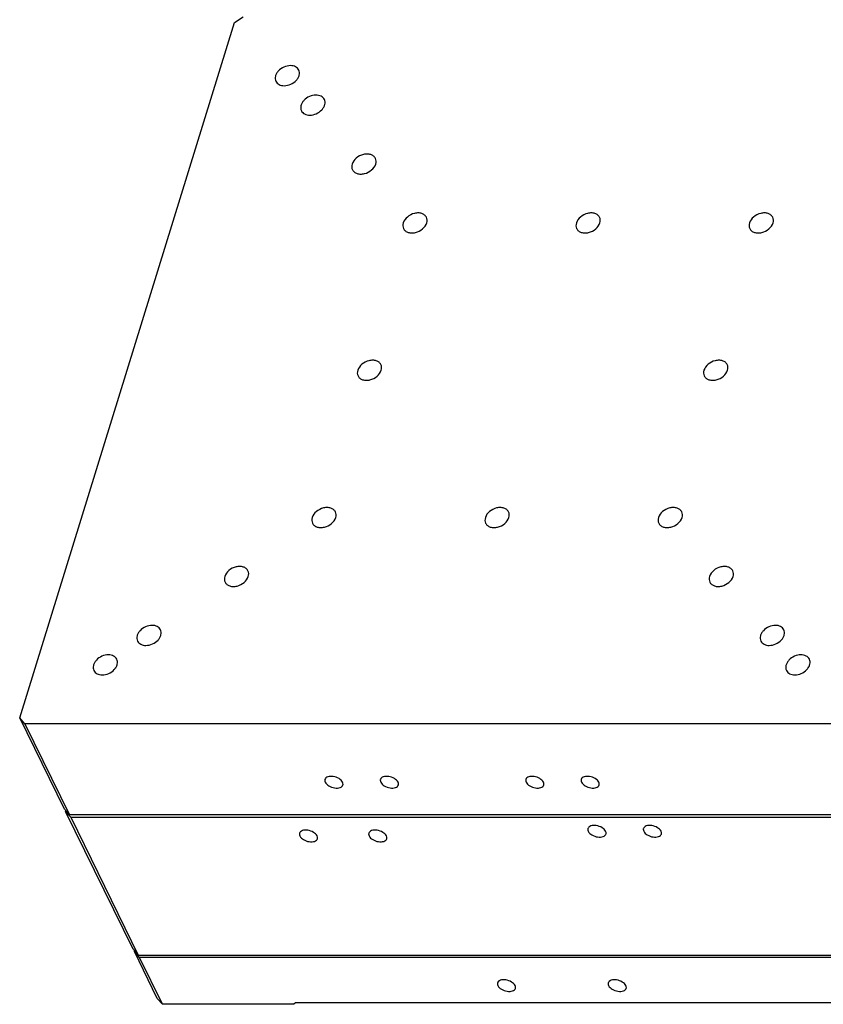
# Model space of a CAD drawing. Header units: millimetres. Extents: x 14311 to 14900, y 137 to 970.
# Tile 2 of 9: x 14562 to 14669, y 286 to 417. Entities that reach past the tile are written whole.
import ezdxf

# ---------------------------------------------------------------- set-up
doc = ezdxf.new("R2010")
doc.units = ezdxf.units.MM
doc.header["$LTSCALE"] = 0.3

msp = doc.modelspace()

# ---------------------------------------------------------------- linework, layer by layer
at = {"color": 7, "linetype": 'Continuous'}
for p, q in [((14591.051, 416.235), (14592.214, 417.018)), ((14562.487, 323.802), (14591.051, 416.235)), ((14563.166, 323.019), (14562.487, 323.802)), ((14568.435, 311.681), (14562.487, 323.802)), ((14563.166, 323.019), (14569.114, 310.897)), ((14671.851, 323.019), (14563.166, 323.019)), ((14569.114, 310.897), (14568.435, 311.681)), ((14568.618, 311.469), (14568.588, 311.37)), ((14568.588, 311.37), (14569.267, 310.587)), ((14577.586, 293.032), (14568.588, 311.37)), ((14677.799, 310.897), (14569.114, 310.897)), ((14569.267, 310.587), (14578.265, 292.249)), ((14569.267, 310.587), (14677.952, 310.587)), ((14577.586, 293.032), (14578.265, 292.249)), ((14577.739, 292.722), (14577.77, 292.821)), ((14578.418, 291.938), (14577.739, 292.722)), ((14580.789, 286.506), (14577.739, 292.722)), ((14578.265, 292.249), (14686.951, 292.249)), ((14581.468, 285.722), (14578.418, 291.938)), ((14687.103, 291.938), (14578.418, 291.938)), ((14581.468, 285.722), (14580.789, 286.506)), ((14598.968, 285.722), (14581.468, 285.722)), ((14599.153, 285.909), (14598.968, 285.722)), ((14672.562, 285.909), (14599.153, 285.909))]:
    msp.add_line(p, q, dxfattribs=at)
for points, knots in [([(14598.494, 410.516), (14598.198, 410.516), (14597.6, 410.375), (14596.977, 409.946), (14596.632, 409.488), (14596.481, 409.126), (14596.446, 408.763), (14596.508, 408.535), (14596.557, 408.435)], [0, 0, 0, 0, 0.2703404, 0.5444922, 0.672482, 0.7902686, 0.8982214, 1, 1, 1, 1]), ([(14597.671, 407.853), (14597.967, 407.853), (14598.566, 407.994), (14599.188, 408.423), (14599.533, 408.882), (14599.684, 409.243), (14599.719, 409.606), (14599.658, 409.834), (14599.609, 409.934)], [0, 0, 0, 0, 0.2703404, 0.5444922, 0.672482, 0.7902686, 0.8982214, 1, 1, 1, 1]), ([(14599.609, 409.934), (14599.519, 410.116), (14599.176, 410.437), (14598.728, 410.516), (14598.494, 410.516)], [0, 0, 0, 0, 0.463615, 1, 1, 1, 1]), ([(14596.557, 408.435), (14596.646, 408.254), (14596.989, 407.932), (14597.437, 407.853), (14597.671, 407.853)], [0, 0, 0, 0, 0.463615, 1, 1, 1, 1]), ([(14601.889, 406.6), (14601.593, 406.6), (14600.995, 406.459), (14600.372, 406.029), (14600.027, 405.571), (14599.876, 405.21), (14599.841, 404.846), (14599.903, 404.619), (14599.952, 404.519)], [0, 0, 0, 0, 0.2703404, 0.5444922, 0.672482, 0.7902686, 0.8982214, 1, 1, 1, 1]), ([(14601.066, 403.936), (14601.362, 403.936), (14601.961, 404.077), (14602.583, 404.507), (14602.928, 404.965), (14603.079, 405.327), (14603.114, 405.69), (14603.053, 405.917), (14603.004, 406.017)], [0, 0, 0, 0, 0.2703404, 0.5444922, 0.672482, 0.7902686, 0.8982214, 1, 1, 1, 1]), ([(14603.004, 406.017), (14602.914, 406.199), (14602.571, 406.521), (14602.123, 406.6), (14601.889, 406.6)], [0, 0, 0, 0, 0.463615, 1, 1, 1, 1]), ([(14599.952, 404.519), (14600.041, 404.337), (14600.384, 404.015), (14600.832, 403.936), (14601.066, 403.936)], [0, 0, 0, 0, 0.463615, 1, 1, 1, 1]), ([(14609.794, 398.184), (14609.736, 398.302), (14609.557, 398.521), (14609.166, 398.72), (14608.695, 398.789), (14608.012, 398.703), (14607.231, 398.312), (14606.797, 397.742), (14606.702, 397.435)], [0, 0, 0, 0, 0.1026441, 0.2135476, 0.3365682, 0.4704787, 0.7482036, 1, 1, 1, 1]), ([(14609.833, 397.435), (14609.872, 397.561), (14609.911, 397.819), (14609.848, 398.074), (14609.794, 398.184)], [0, 0, 0, 0, 0.5173544, 1, 1, 1, 1]), ([(14606.702, 397.435), (14606.663, 397.309), (14606.624, 397.051), (14606.687, 396.796), (14606.742, 396.686)], [0, 0, 0, 0, 0.5173544, 1, 1, 1, 1]), ([(14606.742, 396.686), (14606.799, 396.568), (14606.978, 396.349), (14607.369, 396.15), (14607.84, 396.081), (14608.523, 396.166), (14609.304, 396.558), (14609.739, 397.128), (14609.833, 397.435)], [0, 0, 0, 0, 0.1026441, 0.2135476, 0.3365682, 0.4704787, 0.7482036, 1, 1, 1, 1]), ([(14616.583, 390.351), (14616.526, 390.468), (14616.347, 390.687), (14615.956, 390.887), (14615.485, 390.955), (14614.802, 390.87), (14614.021, 390.479), (14613.587, 389.908), (14613.492, 389.602)], [0, 0, 0, 0, 0.1026441, 0.2135476, 0.3365682, 0.4704787, 0.7482036, 1, 1, 1, 1]), ([(14616.623, 389.602), (14616.662, 389.727), (14616.701, 389.985), (14616.638, 390.241), (14616.583, 390.351)], [0, 0, 0, 0, 0.5173544, 1, 1, 1, 1]), ([(14639.61, 390.351), (14639.552, 390.468), (14639.373, 390.687), (14638.983, 390.887), (14638.511, 390.955), (14637.828, 390.87), (14637.047, 390.479), (14636.613, 389.908), (14636.518, 389.602)], [0, 0, 0, 0, 0.1026441, 0.2135476, 0.3365682, 0.4704787, 0.7482035, 1, 1, 1, 1]), ([(14639.65, 389.602), (14639.689, 389.727), (14639.728, 389.985), (14639.664, 390.241), (14639.61, 390.351)], [0, 0, 0, 0, 0.5173544, 1, 1, 1, 1]), ([(14662.637, 390.351), (14662.579, 390.468), (14662.4, 390.687), (14662.009, 390.887), (14661.538, 390.955), (14660.855, 390.87), (14660.074, 390.479), (14659.64, 389.908), (14659.545, 389.602)], [0, 0, 0, 0, 0.1026441, 0.2135476, 0.3365682, 0.4704787, 0.7482036, 1, 1, 1, 1]), ([(14662.676, 389.602), (14662.715, 389.727), (14662.754, 389.985), (14662.691, 390.241), (14662.637, 390.351)], [0, 0, 0, 0, 0.5173544, 1, 1, 1, 1]), ([(14613.492, 389.602), (14613.453, 389.476), (14613.414, 389.218), (14613.477, 388.963), (14613.532, 388.852)], [0, 0, 0, 0, 0.5173544, 1, 1, 1, 1]), ([(14613.532, 388.852), (14613.589, 388.735), (14613.768, 388.516), (14614.159, 388.316), (14614.63, 388.248), (14615.313, 388.333), (14616.094, 388.724), (14616.528, 389.295), (14616.623, 389.602)], [0, 0, 0, 0, 0.1026441, 0.2135476, 0.3365682, 0.4704787, 0.7482036, 1, 1, 1, 1]), ([(14636.518, 389.602), (14636.479, 389.476), (14636.44, 389.218), (14636.504, 388.963), (14636.558, 388.852)], [0, 0, 0, 0, 0.5173544, 1, 1, 1, 1]), ([(14636.558, 388.852), (14636.616, 388.735), (14636.795, 388.516), (14637.185, 388.316), (14637.657, 388.248), (14638.34, 388.333), (14639.121, 388.724), (14639.555, 389.295), (14639.65, 389.602)], [0, 0, 0, 0, 0.1026441, 0.2135476, 0.3365682, 0.4704787, 0.7482035, 1, 1, 1, 1]), ([(14659.545, 389.602), (14659.506, 389.476), (14659.467, 389.218), (14659.53, 388.963), (14659.585, 388.852)], [0, 0, 0, 0, 0.5173544, 1, 1, 1, 1]), ([(14659.585, 388.852), (14659.642, 388.735), (14659.821, 388.516), (14660.212, 388.316), (14660.683, 388.248), (14661.366, 388.333), (14662.147, 388.724), (14662.582, 389.295), (14662.676, 389.602)], [0, 0, 0, 0, 0.1026441, 0.2135476, 0.3365682, 0.4704787, 0.7482035, 1, 1, 1, 1]), ([(14610.532, 370.768), (14610.474, 370.885), (14610.295, 371.104), (14609.904, 371.304), (14609.433, 371.372), (14608.75, 371.287), (14607.969, 370.896), (14607.535, 370.325), (14607.44, 370.018)], [0, 0, 0, 0, 0.1026441, 0.2135476, 0.3365682, 0.4704787, 0.7482035, 1, 1, 1, 1]), ([(14610.572, 370.018), (14610.611, 370.144), (14610.649, 370.402), (14610.586, 370.657), (14610.532, 370.768)], [0, 0, 0, 0, 0.5173544, 1, 1, 1, 1]), ([(14656.585, 370.768), (14656.527, 370.885), (14656.348, 371.104), (14655.957, 371.304), (14655.486, 371.372), (14654.803, 371.287), (14654.022, 370.896), (14653.588, 370.325), (14653.493, 370.018)], [0, 0, 0, 0, 0.1026441, 0.2135476, 0.3365682, 0.4704787, 0.7482036, 1, 1, 1, 1]), ([(14656.625, 370.018), (14656.664, 370.144), (14656.702, 370.402), (14656.639, 370.657), (14656.585, 370.768)], [0, 0, 0, 0, 0.5173544, 1, 1, 1, 1]), ([(14607.44, 370.018), (14607.401, 369.892), (14607.362, 369.635), (14607.426, 369.379), (14607.48, 369.269)], [0, 0, 0, 0, 0.5173544, 1, 1, 1, 1]), ([(14607.48, 369.269), (14607.538, 369.152), (14607.716, 368.933), (14608.107, 368.733), (14608.579, 368.665), (14609.262, 368.75), (14610.043, 369.141), (14610.477, 369.711), (14610.572, 370.018)], [0, 0, 0, 0, 0.1026441, 0.2135476, 0.3365682, 0.4704787, 0.7482036, 1, 1, 1, 1]), ([(14653.493, 370.018), (14653.454, 369.892), (14653.415, 369.635), (14653.479, 369.379), (14653.533, 369.269)], [0, 0, 0, 0, 0.5173544, 1, 1, 1, 1]), ([(14653.533, 369.269), (14653.591, 369.152), (14653.77, 368.933), (14654.16, 368.733), (14654.632, 368.665), (14655.315, 368.75), (14656.096, 369.141), (14656.53, 369.711), (14656.625, 370.018)], [0, 0, 0, 0, 0.1026441, 0.2135476, 0.3365682, 0.4704787, 0.7482035, 1, 1, 1, 1]), ([(14604.48, 351.185), (14604.422, 351.302), (14604.244, 351.521), (14603.853, 351.72), (14603.381, 351.789), (14602.698, 351.704), (14601.917, 351.312), (14601.483, 350.742), (14601.388, 350.435)], [0, 0, 0, 0, 0.1026441, 0.2135476, 0.3365682, 0.4704787, 0.7482035, 1, 1, 1, 1]), ([(14604.52, 350.435), (14604.559, 350.561), (14604.598, 350.819), (14604.534, 351.074), (14604.48, 351.185)], [0, 0, 0, 0, 0.5173544, 1, 1, 1, 1]), ([(14627.507, 351.185), (14627.449, 351.302), (14627.27, 351.521), (14626.879, 351.72), (14626.408, 351.789), (14625.725, 351.704), (14624.944, 351.312), (14624.51, 350.742), (14624.415, 350.435)], [0, 0, 0, 0, 0.1026441, 0.2135476, 0.3365682, 0.4704787, 0.7482035, 1, 1, 1, 1]), ([(14627.547, 350.435), (14627.585, 350.561), (14627.624, 350.819), (14627.561, 351.074), (14627.507, 351.185)], [0, 0, 0, 0, 0.5173544, 1, 1, 1, 1]), ([(14650.533, 351.185), (14650.475, 351.302), (14650.297, 351.521), (14649.906, 351.72), (14649.435, 351.789), (14648.751, 351.704), (14647.971, 351.312), (14647.536, 350.742), (14647.441, 350.435)], [0, 0, 0, 0, 0.1026441, 0.2135476, 0.3365682, 0.4704787, 0.7482036, 1, 1, 1, 1]), ([(14650.573, 350.435), (14650.612, 350.561), (14650.651, 350.819), (14650.587, 351.074), (14650.533, 351.185)], [0, 0, 0, 0, 0.5173544, 1, 1, 1, 1]), ([(14601.388, 350.435), (14601.349, 350.309), (14601.311, 350.051), (14601.374, 349.796), (14601.428, 349.686)], [0, 0, 0, 0, 0.5173544, 1, 1, 1, 1]), ([(14601.428, 349.686), (14601.486, 349.568), (14601.665, 349.349), (14602.056, 349.15), (14602.527, 349.081), (14603.21, 349.167), (14603.991, 349.558), (14604.425, 350.128), (14604.52, 350.435)], [0, 0, 0, 0, 0.1026441, 0.2135476, 0.3365682, 0.4704787, 0.7482036, 1, 1, 1, 1]), ([(14624.415, 350.435), (14624.376, 350.309), (14624.337, 350.051), (14624.401, 349.796), (14624.455, 349.686)], [0, 0, 0, 0, 0.5173544, 1, 1, 1, 1]), ([(14624.455, 349.686), (14624.513, 349.568), (14624.691, 349.349), (14625.082, 349.15), (14625.553, 349.081), (14626.237, 349.167), (14627.017, 349.558), (14627.452, 350.128), (14627.547, 350.435)], [0, 0, 0, 0, 0.1026441, 0.2135476, 0.3365682, 0.4704787, 0.7482035, 1, 1, 1, 1]), ([(14647.441, 350.435), (14647.403, 350.309), (14647.364, 350.051), (14647.427, 349.796), (14647.481, 349.686)], [0, 0, 0, 0, 0.5173544, 1, 1, 1, 1]), ([(14647.481, 349.686), (14647.539, 349.568), (14647.718, 349.349), (14648.109, 349.15), (14648.58, 349.081), (14649.263, 349.167), (14650.044, 349.558), (14650.478, 350.128), (14650.573, 350.435)], [0, 0, 0, 0, 0.1026441, 0.2135476, 0.3365682, 0.4704787, 0.7482036, 1, 1, 1, 1]), ([(14592.849, 343.351), (14592.791, 343.469), (14592.612, 343.688), (14592.221, 343.887), (14591.75, 343.956), (14591.067, 343.87), (14590.286, 343.479), (14589.852, 342.909), (14589.757, 342.602)], [0, 0, 0, 0, 0.1026441, 0.2135476, 0.3365682, 0.4704787, 0.7482036, 1, 1, 1, 1]), ([(14592.889, 342.602), (14592.928, 342.728), (14592.966, 342.986), (14592.903, 343.241), (14592.849, 343.351)], [0, 0, 0, 0, 0.5173544, 1, 1, 1, 1]), ([(14657.323, 343.351), (14657.265, 343.469), (14657.087, 343.688), (14656.696, 343.887), (14656.224, 343.956), (14655.541, 343.87), (14654.76, 343.479), (14654.326, 342.909), (14654.231, 342.602)], [0, 0, 0, 0, 0.1026441, 0.2135476, 0.3365682, 0.4704787, 0.7482036, 1, 1, 1, 1]), ([(14657.363, 342.602), (14657.402, 342.728), (14657.441, 342.986), (14657.377, 343.241), (14657.323, 343.351)], [0, 0, 0, 0, 0.5173544, 1, 1, 1, 1]), ([(14589.757, 342.602), (14589.718, 342.476), (14589.679, 342.218), (14589.743, 341.963), (14589.797, 341.853)], [0, 0, 0, 0, 0.5173544, 1, 1, 1, 1]), ([(14589.797, 341.853), (14589.855, 341.735), (14590.034, 341.516), (14590.424, 341.317), (14590.896, 341.248), (14591.579, 341.334), (14592.36, 341.725), (14592.794, 342.295), (14592.889, 342.602)], [0, 0, 0, 0, 0.1026441, 0.2135476, 0.3365682, 0.4704787, 0.7482035, 1, 1, 1, 1]), ([(14654.231, 342.602), (14654.192, 342.476), (14654.154, 342.218), (14654.217, 341.963), (14654.271, 341.853)], [0, 0, 0, 0, 0.5173544, 1, 1, 1, 1]), ([(14654.271, 341.853), (14654.329, 341.735), (14654.508, 341.516), (14654.899, 341.317), (14655.37, 341.248), (14656.053, 341.334), (14656.834, 341.725), (14657.268, 342.295), (14657.363, 342.602)], [0, 0, 0, 0, 0.1026441, 0.2135476, 0.3365682, 0.4704787, 0.7482036, 1, 1, 1, 1]), ([(14580.103, 336.1), (14579.807, 336.1), (14579.209, 335.959), (14578.586, 335.53), (14578.241, 335.072), (14578.09, 334.71), (14578.055, 334.347), (14578.117, 334.119), (14578.166, 334.019)], [0, 0, 0, 0, 0.2703404, 0.5444922, 0.672482, 0.7902686, 0.8982214, 1, 1, 1, 1]), ([(14579.28, 333.437), (14579.576, 333.437), (14580.175, 333.578), (14580.797, 334.007), (14581.142, 334.465), (14581.293, 334.827), (14581.328, 335.19), (14581.267, 335.418), (14581.218, 335.518)], [0, 0, 0, 0, 0.2703404, 0.5444922, 0.672482, 0.7902686, 0.8982214, 1, 1, 1, 1]), ([(14581.218, 335.518), (14581.128, 335.699), (14580.785, 336.021), (14580.337, 336.1), (14580.103, 336.1)], [0, 0, 0, 0, 0.463615, 1, 1, 1, 1]), ([(14662.999, 336.1), (14662.703, 336.1), (14662.104, 335.959), (14661.482, 335.53), (14661.137, 335.072), (14660.985, 334.71), (14660.95, 334.347), (14661.012, 334.119), (14661.061, 334.019)], [0, 0, 0, 0, 0.2703404, 0.5444922, 0.672482, 0.7902686, 0.8982214, 1, 1, 1, 1]), ([(14662.176, 333.437), (14662.472, 333.437), (14663.07, 333.578), (14663.692, 334.007), (14664.038, 334.465), (14664.189, 334.827), (14664.224, 335.19), (14664.162, 335.418), (14664.113, 335.518)], [0, 0, 0, 0, 0.2703404, 0.5444922, 0.672482, 0.7902686, 0.8982214, 1, 1, 1, 1]), ([(14664.113, 335.518), (14664.024, 335.699), (14663.681, 336.021), (14663.233, 336.1), (14662.999, 336.1)], [0, 0, 0, 0, 0.463615, 1, 1, 1, 1]), ([(14578.166, 334.019), (14578.255, 333.838), (14578.598, 333.516), (14579.046, 333.437), (14579.28, 333.437)], [0, 0, 0, 0, 0.463615, 1, 1, 1, 1]), ([(14661.061, 334.019), (14661.15, 333.838), (14661.494, 333.516), (14661.942, 333.437), (14662.176, 333.437)], [0, 0, 0, 0, 0.463615, 1, 1, 1, 1]), ([(14574.288, 332.184), (14573.992, 332.184), (14573.393, 332.043), (14572.771, 331.613), (14572.425, 331.155), (14572.274, 330.793), (14572.239, 330.43), (14572.301, 330.203), (14572.35, 330.103)], [0, 0, 0, 0, 0.2703404, 0.5444922, 0.672482, 0.7902686, 0.8982214, 1, 1, 1, 1]), ([(14573.464, 329.52), (14573.76, 329.52), (14574.359, 329.661), (14574.981, 330.091), (14575.327, 330.549), (14575.478, 330.911), (14575.513, 331.274), (14575.451, 331.501), (14575.402, 331.601)], [0, 0, 0, 0, 0.2703404, 0.5444922, 0.672482, 0.7902686, 0.8982214, 1, 1, 1, 1]), ([(14575.402, 331.601), (14575.313, 331.783), (14574.97, 332.105), (14574.521, 332.184), (14574.288, 332.184)], [0, 0, 0, 0, 0.463615, 1, 1, 1, 1]), ([(14666.394, 332.184), (14666.098, 332.184), (14665.499, 332.043), (14664.877, 331.613), (14664.532, 331.155), (14664.38, 330.793), (14664.345, 330.43), (14664.407, 330.203), (14664.456, 330.103)], [0, 0, 0, 0, 0.2703404, 0.5444922, 0.672482, 0.7902686, 0.8982214, 1, 1, 1, 1]), ([(14665.571, 329.52), (14665.866, 329.52), (14666.465, 329.661), (14667.087, 330.091), (14667.433, 330.549), (14667.584, 330.911), (14667.619, 331.274), (14667.557, 331.501), (14667.508, 331.601)], [0, 0, 0, 0, 0.2703404, 0.5444922, 0.672482, 0.7902686, 0.8982214, 1, 1, 1, 1]), ([(14667.508, 331.601), (14667.419, 331.783), (14667.076, 332.105), (14666.628, 332.184), (14666.394, 332.184)], [0, 0, 0, 0, 0.463615, 1, 1, 1, 1]), ([(14572.35, 330.103), (14572.439, 329.921), (14572.782, 329.599), (14573.231, 329.52), (14573.464, 329.52)], [0, 0, 0, 0, 0.463615, 1, 1, 1, 1]), ([(14664.456, 330.103), (14664.545, 329.921), (14664.889, 329.599), (14665.337, 329.52), (14665.571, 329.52)], [0, 0, 0, 0, 0.463615, 1, 1, 1, 1]), ([(14603.087, 315.617), (14603.079, 315.589), (14603.055, 315.465), (14603.088, 315.335), (14603.13, 315.249)], [0, 0, 0, 0, 0.2357127, 1, 1, 1, 1]), ([(14605.433, 315.249), (14605.334, 315.451), (14604.935, 315.794), (14604.337, 316.004), (14603.821, 316.038), (14603.483, 315.982), (14603.218, 315.847), (14603.111, 315.695), (14603.087, 315.617)], [0, 0, 0, 0, 0.2460586, 0.5413535, 0.6830321, 0.8078176, 0.9117682, 1, 1, 1, 1]), ([(14610.456, 315.617), (14610.447, 315.589), (14610.423, 315.465), (14610.457, 315.335), (14610.499, 315.249)], [0, 0, 0, 0, 0.2357128, 1, 1, 1, 1]), ([(14612.802, 315.249), (14612.702, 315.451), (14612.303, 315.794), (14611.706, 316.004), (14611.189, 316.038), (14610.851, 315.982), (14610.587, 315.847), (14610.48, 315.695), (14610.456, 315.617)], [0, 0, 0, 0, 0.2460586, 0.5413535, 0.683032, 0.8078176, 0.9117682, 1, 1, 1, 1]), ([(14629.798, 315.617), (14629.789, 315.589), (14629.765, 315.465), (14629.799, 315.335), (14629.841, 315.249)], [0, 0, 0, 0, 0.2357127, 1, 1, 1, 1]), ([(14632.144, 315.249), (14632.045, 315.451), (14631.646, 315.794), (14631.048, 316.004), (14630.531, 316.038), (14630.194, 315.982), (14629.929, 315.847), (14629.822, 315.695), (14629.798, 315.617)], [0, 0, 0, 0, 0.2460586, 0.5413535, 0.683032, 0.8078176, 0.9117682, 1, 1, 1, 1]), ([(14637.167, 315.617), (14637.158, 315.589), (14637.134, 315.465), (14637.167, 315.335), (14637.21, 315.249)], [0, 0, 0, 0, 0.2357127, 1, 1, 1, 1]), ([(14639.512, 315.249), (14639.413, 315.451), (14639.014, 315.794), (14638.416, 316.004), (14637.9, 316.038), (14637.562, 315.982), (14637.298, 315.847), (14637.191, 315.695), (14637.167, 315.617)], [0, 0, 0, 0, 0.2460586, 0.5413535, 0.6830321, 0.8078176, 0.9117682, 1, 1, 1, 1]), ([(14603.13, 315.249), (14603.23, 315.047), (14603.629, 314.704), (14604.226, 314.493), (14604.743, 314.459), (14605.081, 314.516), (14605.345, 314.65), (14605.452, 314.803), (14605.476, 314.88)], [0, 0, 0, 0, 0.2460586, 0.5413535, 0.683032, 0.8078176, 0.9117682, 1, 1, 1, 1]), ([(14605.476, 314.88), (14605.485, 314.908), (14605.509, 315.032), (14605.475, 315.162), (14605.433, 315.249)], [0, 0, 0, 0, 0.2357127, 1, 1, 1, 1]), ([(14610.499, 315.249), (14610.598, 315.047), (14610.997, 314.704), (14611.595, 314.493), (14612.111, 314.459), (14612.449, 314.516), (14612.714, 314.65), (14612.821, 314.803), (14612.845, 314.88)], [0, 0, 0, 0, 0.2460586, 0.5413535, 0.683032, 0.8078176, 0.9117682, 1, 1, 1, 1]), ([(14612.845, 314.88), (14612.853, 314.908), (14612.877, 315.032), (14612.844, 315.162), (14612.802, 315.249)], [0, 0, 0, 0, 0.2357127, 1, 1, 1, 1]), ([(14629.841, 315.249), (14629.94, 315.047), (14630.339, 314.704), (14630.937, 314.493), (14631.454, 314.459), (14631.791, 314.516), (14632.056, 314.65), (14632.163, 314.803), (14632.187, 314.88)], [0, 0, 0, 0, 0.2460586, 0.5413535, 0.683032, 0.8078176, 0.9117682, 1, 1, 1, 1]), ([(14632.187, 314.88), (14632.196, 314.908), (14632.22, 315.032), (14632.186, 315.162), (14632.144, 315.249)], [0, 0, 0, 0, 0.2357128, 1, 1, 1, 1]), ([(14637.21, 315.249), (14637.309, 315.047), (14637.708, 314.704), (14638.306, 314.493), (14638.822, 314.459), (14639.16, 314.516), (14639.425, 314.65), (14639.532, 314.803), (14639.555, 314.88)], [0, 0, 0, 0, 0.2460586, 0.5413535, 0.683032, 0.8078176, 0.9117682, 1, 1, 1, 1]), ([(14639.555, 314.88), (14639.564, 314.908), (14639.588, 315.032), (14639.555, 315.162), (14639.512, 315.249)], [0, 0, 0, 0, 0.2357127, 1, 1, 1, 1]), ([(14638.067, 309.091), (14638.058, 309.062), (14638.034, 308.938), (14638.068, 308.808), (14638.11, 308.722)], [0, 0, 0, 0, 0.2357127, 1, 1, 1, 1]), ([(14640.413, 308.722), (14640.314, 308.924), (14639.914, 309.267), (14639.317, 309.477), (14638.8, 309.511), (14638.462, 309.455), (14638.198, 309.32), (14638.091, 309.168), (14638.067, 309.091)], [0, 0, 0, 0, 0.2460586, 0.5413535, 0.6830321, 0.8078176, 0.9117682, 1, 1, 1, 1]), ([(14645.435, 309.091), (14645.427, 309.062), (14645.403, 308.938), (14645.436, 308.808), (14645.478, 308.722)], [0, 0, 0, 0, 0.2357127, 1, 1, 1, 1]), ([(14647.781, 308.722), (14647.682, 308.924), (14647.283, 309.267), (14646.685, 309.477), (14646.169, 309.511), (14645.831, 309.455), (14645.566, 309.32), (14645.459, 309.168), (14645.435, 309.091)], [0, 0, 0, 0, 0.2460586, 0.5413535, 0.6830321, 0.8078176, 0.9117682, 1, 1, 1, 1]), ([(14599.702, 308.469), (14599.693, 308.441), (14599.669, 308.316), (14599.703, 308.186), (14599.745, 308.1)], [0, 0, 0, 0, 0.2357127, 1, 1, 1, 1]), ([(14602.048, 308.1), (14601.948, 308.302), (14601.549, 308.645), (14600.952, 308.856), (14600.435, 308.889), (14600.097, 308.833), (14599.833, 308.698), (14599.726, 308.546), (14599.702, 308.469)], [0, 0, 0, 0, 0.2460586, 0.5413535, 0.6830321, 0.8078176, 0.9117682, 1, 1, 1, 1]), ([(14599.745, 308.1), (14599.844, 307.898), (14600.243, 307.555), (14600.841, 307.345), (14601.357, 307.311), (14601.695, 307.367), (14601.96, 307.502), (14602.067, 307.654), (14602.091, 307.731)], [0, 0, 0, 0, 0.2460586, 0.5413535, 0.6830321, 0.8078176, 0.9117682, 1, 1, 1, 1]), ([(14602.091, 307.731), (14602.099, 307.76), (14602.123, 307.884), (14602.09, 308.014), (14602.048, 308.1)], [0, 0, 0, 0, 0.2357127, 1, 1, 1, 1]), ([(14608.912, 308.469), (14608.904, 308.441), (14608.88, 308.316), (14608.913, 308.186), (14608.955, 308.1)], [0, 0, 0, 0, 0.2357128, 1, 1, 1, 1]), ([(14611.258, 308.1), (14611.159, 308.302), (14610.76, 308.645), (14610.162, 308.856), (14609.646, 308.889), (14609.308, 308.833), (14609.043, 308.698), (14608.936, 308.546), (14608.912, 308.469)], [0, 0, 0, 0, 0.2460586, 0.5413535, 0.6830321, 0.8078176, 0.9117682, 1, 1, 1, 1]), ([(14608.955, 308.1), (14609.055, 307.898), (14609.454, 307.555), (14610.051, 307.345), (14610.568, 307.311), (14610.906, 307.367), (14611.17, 307.502), (14611.277, 307.654), (14611.301, 307.731)], [0, 0, 0, 0, 0.2460586, 0.5413535, 0.6830321, 0.8078176, 0.9117682, 1, 1, 1, 1]), ([(14611.301, 307.731), (14611.31, 307.76), (14611.334, 307.884), (14611.3, 308.014), (14611.258, 308.1)], [0, 0, 0, 0, 0.2357127, 1, 1, 1, 1]), ([(14638.11, 308.722), (14638.209, 308.52), (14638.608, 308.177), (14639.206, 307.966), (14639.722, 307.933), (14640.06, 307.989), (14640.325, 308.123), (14640.432, 308.276), (14640.456, 308.353)], [0, 0, 0, 0, 0.2460586, 0.5413535, 0.6830321, 0.8078176, 0.9117682, 1, 1, 1, 1]), ([(14640.456, 308.353), (14640.464, 308.381), (14640.489, 308.505), (14640.455, 308.636), (14640.413, 308.722)], [0, 0, 0, 0, 0.2357127, 1, 1, 1, 1]), ([(14645.478, 308.722), (14645.578, 308.52), (14645.977, 308.177), (14646.574, 307.966), (14647.091, 307.933), (14647.429, 307.989), (14647.693, 308.123), (14647.8, 308.276), (14647.824, 308.353)], [0, 0, 0, 0, 0.2460586, 0.5413535, 0.6830321, 0.8078176, 0.9117682, 1, 1, 1, 1]), ([(14647.824, 308.353), (14647.833, 308.381), (14647.857, 308.505), (14647.823, 308.636), (14647.781, 308.722)], [0, 0, 0, 0, 0.2357127, 1, 1, 1, 1]), ([(14626.028, 288.577), (14626.019, 288.549), (14625.995, 288.425), (14626.029, 288.295), (14626.071, 288.209)], [0, 0, 0, 0, 0.2357127, 1, 1, 1, 1]), ([(14628.374, 288.209), (14628.274, 288.411), (14627.875, 288.754), (14627.278, 288.964), (14626.761, 288.998), (14626.423, 288.942), (14626.159, 288.807), (14626.052, 288.655), (14626.028, 288.577)], [0, 0, 0, 0, 0.2460586, 0.5413535, 0.6830321, 0.8078176, 0.9117682, 1, 1, 1, 1]), ([(14626.071, 288.209), (14626.17, 288.007), (14626.569, 287.664), (14627.167, 287.453), (14627.683, 287.419), (14628.021, 287.476), (14628.286, 287.61), (14628.393, 287.763), (14628.417, 287.84)], [0, 0, 0, 0, 0.2460586, 0.5413535, 0.6830321, 0.8078176, 0.9117682, 1, 1, 1, 1]), ([(14628.417, 287.84), (14628.425, 287.868), (14628.449, 287.992), (14628.416, 288.122), (14628.374, 288.209)], [0, 0, 0, 0, 0.2357128, 1, 1, 1, 1]), ([(14640.765, 288.577), (14640.756, 288.549), (14640.732, 288.425), (14640.766, 288.295), (14640.808, 288.209)], [0, 0, 0, 0, 0.2357128, 1, 1, 1, 1]), ([(14643.111, 288.209), (14643.011, 288.411), (14642.612, 288.754), (14642.015, 288.964), (14641.498, 288.998), (14641.16, 288.942), (14640.896, 288.807), (14640.789, 288.655), (14640.765, 288.577)], [0, 0, 0, 0, 0.2460586, 0.5413535, 0.6830321, 0.8078176, 0.9117682, 1, 1, 1, 1]), ([(14640.808, 288.209), (14640.907, 288.007), (14641.306, 287.664), (14641.904, 287.453), (14642.42, 287.419), (14642.758, 287.476), (14643.023, 287.61), (14643.13, 287.763), (14643.154, 287.84)], [0, 0, 0, 0, 0.2460586, 0.5413535, 0.6830321, 0.8078176, 0.9117682, 1, 1, 1, 1]), ([(14643.154, 287.84), (14643.162, 287.868), (14643.186, 287.992), (14643.153, 288.122), (14643.111, 288.209)], [0, 0, 0, 0, 0.2357127, 1, 1, 1, 1])]:
    msp.add_open_spline(points, degree=3, knots=knots, dxfattribs=at)

doc.saveas('drawing.dxf')
